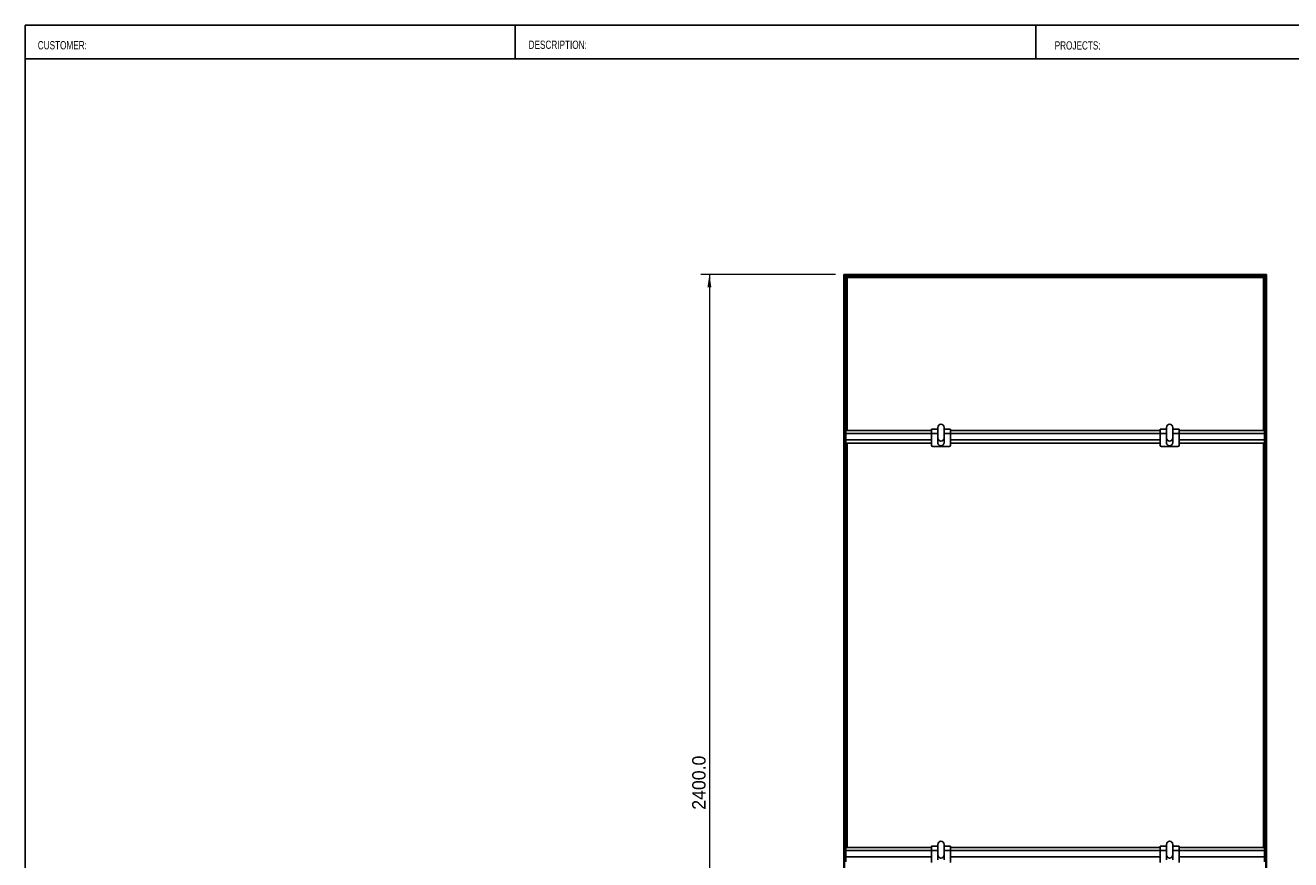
# Model space of a CAD drawing. Header units: millimetres. Extents: x 130 to 5859, y 139 to 4070.
# Tile 2 of 3: x 130 to 3141, y 2086 to 4070. Entities that reach past the tile are written whole.
import ezdxf

# ---------------------------------------------------------------- set-up
doc = ezdxf.new("R2010")
doc.units = ezdxf.units.MM
doc.header["$LTSCALE"] = 20
doc.layers.add('1轮廓实线层', color=7, linetype='Continuous')
doc.styles.add('SLDTEXTSTYLE1', font='Arial Narrow', dxfattribs={"width": 0.87})
doc.styles.add('SLDTEXTSTYLE2', font='ARIAL.TTF', dxfattribs={"width": 0.948})
doc.styles.add('SLDTEXTSTYLE3', font='ARIALBD.TTF', dxfattribs={"width": 0.948})
doc.dimstyles.new('SLDDIMSTYLE0', dxfattribs={"dimtxt": 30.819824, "dimasz": 30.819824, "dimexe": 0, "dimexo": 0.0625, "dimgap": 7.704956, "dimtad": 1, "dimdec": 1, "dimrnd": 1e-09, "dimzin": 4, "dimdsep": 46, "dimtxsty": 'SLDTEXTSTYLE3', "dimsah": 1, "dimcen": 0.09, "dimadec": 0, "dimazin": 1, "dimtfac": 1, "dimtdec": 1, "dimtofl": 0, "dimtmove": 0, "dimatfit": 3, "dimfxl": 1, "dimfrac": 2, "dimtolj": 1, "dimtzin": 12, "dimarcsym": 0})

# ---------------------------------------------------------------- blocks, each defined once
blk = doc.blocks.new('_D')
at = {"color": 7, "linetype": 'Continuous', "lineweight": 18}
for p, q in [((2058.1, 3477.4), (1738.1, 3477.4)), ((1758.1, 3477.4), (1758.1, 1077.4)), ((2058.1, 1077.4), (1738.1, 1077.4))]:
    blk.add_line(p, q, dxfattribs=at)
for points in [[(1758.1, 3477.4), (1753.4, 3446.6), (1762.9, 3446.6)], [(1758.1, 1077.4), (1762.9, 1108.2), (1753.4, 1108.2)]]:
    blk.add_solid(points, dxfattribs=at)
at = {"color": 7, "linetype": 'Continuous', "lineweight": 18, "insert": (1717.2, 2204.4), "char_height": 31.75, "attachment_point": 1, "rotation": 90, "style": 'SLDTEXTSTYLE2'}
blk.add_mtext('2400.0', dxfattribs=at)

msp = doc.modelspace()

# ---------------------------------------------------------------- linework, layer by layer
at = {"color": 7, "linetype": 'Continuous', "lineweight": 25}
for p, q in [((5806.63, 4070), (130.48, 4070)), ((130.48, 140), (130.48, 4070)), ((1296.01, 3990), (1296.01, 4070)), ((2534.93, 3990), (2534.93, 4070)), ((130.48, 3990), (5806.63, 3990))]:
    msp.add_line(p, q, dxfattribs=at)
at = {"layer": '1轮廓实线层'}
for p, q in [((3083.88, 3477.41), (2078.14, 3477.41)), ((2078.14, 3477.41), (2078.14, 1077.41)), ((3083.53, 3477.06), (2078.49, 3477.06)), ((2079.29, 3476.26), (2078.49, 3477.06)), ((2078.49, 1077.76), (2078.49, 3477.06)), ((2078.49, 3477.06), (2079.29, 3476.26)), ((3082.73, 3476.26), (2079.29, 3476.26)), ((2079.29, 3476.26), (2079.29, 1078.56)), ((3082.38, 3475.91), (2079.64, 3475.91)), ((2083.39, 3472.16), (2079.64, 3475.91)), ((2079.64, 1078.91), (2079.64, 3475.91)), ((2083.39, 3472.16), (2079.64, 3475.91)), ((2079.64, 3471.21), (2083.39, 3471.21)), ((3078.63, 3472.16), (2083.39, 3472.16)), ((2083.39, 3472.16), (2083.39, 3106.61)), ((2083.39, 3106.61), (2083.74, 3471.81)), ((3078.28, 3471.81), (2083.74, 3471.81)), ((2084.54, 3471.01), (2083.74, 3471.81)), ((2083.74, 3471.81), (2084.54, 3471.01)), ((3077.48, 3471.01), (2084.54, 3471.01)), ((2084.54, 3471.01), (2084.89, 3106.61)), ((3077.13, 3470.66), (2084.89, 3470.66)), ((2085.59, 3469.96), (2084.89, 3470.66)), ((2084.89, 3106.61), (2084.89, 3470.66)), ((2085.59, 3469.96), (2084.89, 3470.66)), ((2085.59, 3106.61), (2085.59, 3469.96)), ((3076.43, 3469.96), (2085.59, 3469.96)), ((3076.43, 3469.96), (3077.13, 3470.66)), ((3076.43, 3469.96), (3077.13, 3470.66)), ((3076.43, 3106.61), (3076.43, 3469.96)), ((3077.13, 3106.61), (3077.48, 3471.01)), ((3077.13, 3470.66), (3077.13, 3106.61)), ((3077.48, 3471.01), (3078.28, 3471.81)), ((3078.28, 3471.81), (3077.48, 3471.01)), ((3078.28, 3471.81), (3078.63, 3106.61)), ((3078.63, 3472.16), (3082.38, 3475.91)), ((3078.63, 3472.16), (3082.38, 3475.91)), ((3078.63, 3106.61), (3078.63, 3472.16)), ((3082.38, 3471.21), (3078.63, 3471.21)), ((3082.38, 3475.91), (3082.38, 1078.91)), ((3082.73, 3476.26), (3083.53, 3477.06)), ((3083.53, 3477.06), (3082.73, 3476.26)), ((3082.73, 1078.56), (3082.73, 3476.26)), ((3083.53, 3477.06), (3083.53, 1077.76)), ((3083.88, 1077.41), (3083.88, 3477.41)), ((2083.39, 3451.61), (2079.64, 3451.61)), ((2079.64, 3439.21), (2083.39, 3439.21)), ((3078.63, 3451.61), (3082.38, 3451.61)), ((3082.38, 3439.21), (3078.63, 3439.21)), ((2083.39, 3419.61), (2079.64, 3419.61)), ((2079.64, 3407.21), (2083.39, 3407.21)), ((3078.63, 3419.61), (3082.38, 3419.61)), ((3082.38, 3407.21), (3078.63, 3407.21)), ((2083.39, 3387.61), (2079.64, 3387.61)), ((2079.64, 3375.21), (2083.39, 3375.21)), ((3078.63, 3387.61), (3082.38, 3387.61)), ((3082.38, 3375.21), (3078.63, 3375.21)), ((2083.39, 3355.61), (2079.64, 3355.61)), ((2079.64, 3343.21), (2083.39, 3343.21)), ((3078.63, 3355.61), (3082.38, 3355.61)), ((3082.38, 3343.21), (3078.63, 3343.21)), ((2083.39, 3323.61), (2079.64, 3323.61)), ((3078.63, 3323.61), (3082.38, 3323.61)), ((2079.64, 3311.21), (2083.39, 3311.21)), ((2083.39, 3291.61), (2079.64, 3291.61)), ((3082.38, 3311.21), (3078.63, 3311.21)), ((3078.63, 3291.61), (3082.38, 3291.61)), ((2079.64, 3279.21), (2083.39, 3279.21)), ((2083.39, 3259.61), (2079.64, 3259.61)), ((3082.38, 3279.21), (3078.63, 3279.21)), ((3078.63, 3259.61), (3082.38, 3259.61)), ((2079.64, 3247.21), (2083.39, 3247.21)), ((2083.39, 3227.61), (2079.64, 3227.61)), ((3082.38, 3247.21), (3078.63, 3247.21)), ((3078.63, 3227.61), (3082.38, 3227.61)), ((2079.64, 3215.21), (2083.39, 3215.21)), ((2083.39, 3195.61), (2079.64, 3195.61)), ((3082.38, 3215.21), (3078.63, 3215.21)), ((3078.63, 3195.61), (3082.38, 3195.61)), ((2079.64, 3183.21), (2083.39, 3183.21)), ((2083.39, 3163.61), (2079.64, 3163.61)), ((3082.38, 3183.21), (3078.63, 3183.21)), ((3078.63, 3163.61), (3082.38, 3163.61)), ((2079.64, 3151.21), (2083.39, 3151.21)), ((2083.39, 3131.61), (2079.64, 3131.61)), ((3082.38, 3151.21), (3078.63, 3151.21)), ((3078.63, 3131.61), (3082.38, 3131.61)), ((2079.64, 3119.21), (2083.39, 3119.21)), ((2083.01, 3109.61), (2080.01, 3109.61)), ((2080.01, 3109.61), (2080.01, 3100.61)), ((2083.01, 3109.61), (2083.01, 3100.61)), ((2286.51, 3106.61), (2083.39, 3106.61)), ((2301.51, 3109.76), (2286.51, 3109.76)), ((2286.51, 3109.76), (2286.51, 3099.11)), ((2301.51, 3088.76), (2301.51, 3113.75)), ((2316.51, 3088.76), (2316.51, 3113.75)), ((2331.51, 3109.76), (2316.51, 3109.76)), ((2331.51, 3109.76), (2331.51, 3099.11)), ((2830.51, 3106.61), (2331.51, 3106.61)), ((2845.51, 3109.76), (2830.51, 3109.76)), ((2830.51, 3109.76), (2830.51, 3099.11)), ((2845.51, 3088.76), (2845.51, 3113.75)), ((2860.51, 3088.76), (2860.51, 3113.75)), ((2875.51, 3109.76), (2860.51, 3109.76)), ((2875.51, 3109.76), (2875.51, 3099.11)), ((3078.63, 3106.61), (2875.51, 3106.61)), ((3082.38, 3119.21), (3078.63, 3119.21)), ((3082.01, 3109.61), (3079.01, 3109.61)), ((3079.01, 3109.61), (3079.01, 3100.61)), ((3082.01, 3109.61), (3082.01, 3100.61)), ((2080.01, 3099.61), (2079.64, 3099.61)), ((2079.64, 3087.21), (2080.01, 3087.21)), ((2083.01, 3100.61), (2080.01, 3100.61)), ((2080.01, 3072.7), (2080.01, 3100.61)), ((2083.01, 3072.7), (2080.01, 3072.7)), ((2080.01, 3072.7), (2080.01, 3068.9)), ((2083.01, 3072.7), (2083.01, 3100.61)), ((2083.01, 3099.11), (2286.51, 3099.11)), ((2083.01, 3084.11), (2286.51, 3084.11)), ((2083.01, 3076.61), (2286.51, 3076.61)), ((2083.01, 3072.7), (2083.01, 3068.9)), ((2083.74, 3076.61), (2083.39, 2114.61)), ((2083.39, 2114.61), (2083.74, 3076.61)), ((2084.54, 2114.61), (2084.89, 3076.61)), ((2084.89, 3076.61), (2084.54, 2114.61)), ((2085.59, 2114.61), (2085.59, 3076.61)), ((2286.51, 3099.11), (2286.51, 3071.11)), ((2286.51, 3099.11), (2301.51, 3099.11)), ((2301.51, 3088.7), (2301.51, 3088.76)), ((2301.51, 3077.61), (2301.51, 3088.7)), ((2316.51, 3099.11), (2331.51, 3099.11)), ((2316.51, 3088.76), (2316.51, 3088.7)), ((2316.51, 3088.7), (2316.51, 3077.61)), ((2331.51, 3099.11), (2331.51, 3071.11)), ((2331.51, 3099.11), (2830.51, 3099.11)), ((2331.51, 3084.11), (2830.51, 3084.11)), ((2331.51, 3076.61), (2830.51, 3076.61)), ((2830.51, 3099.11), (2830.51, 3071.11)), ((2830.51, 3099.11), (2845.51, 3099.11)), ((2845.51, 3088.7), (2845.51, 3088.76)), ((2845.51, 3077.61), (2845.51, 3088.7)), ((2860.51, 3099.11), (2875.51, 3099.11)), ((2860.51, 3088.76), (2860.51, 3088.7)), ((2860.51, 3088.7), (2860.51, 3077.61)), ((2875.51, 3099.11), (2875.51, 3071.11)), ((2875.51, 3099.11), (3079.01, 3099.11)), ((2875.51, 3084.11), (3079.01, 3084.11)), ((2875.51, 3076.61), (3078.63, 3076.61)), ((3076.43, 2114.61), (3076.43, 3076.61)), ((3077.48, 3076.61), (3077.13, 2114.61)), ((3077.13, 2114.61), (3077.48, 3076.61)), ((3078.28, 2114.61), (3078.63, 3076.61)), ((3078.63, 3076.61), (3078.28, 2114.61)), ((3082.01, 3100.61), (3079.01, 3100.61)), ((3079.01, 3072.7), (3079.01, 3100.61)), ((3082.01, 3072.7), (3079.01, 3072.7)), ((3079.01, 3072.7), (3079.01, 3068.9)), ((3082.01, 3072.7), (3082.01, 3100.61)), ((3082.01, 3099.61), (3082.38, 3099.61)), ((3082.38, 3087.21), (3082.01, 3087.21)), ((3082.01, 3072.7), (3082.01, 3068.9)), ((2080.01, 3067.61), (2079.64, 3067.61)), ((2079.64, 3055.21), (2080.01, 3055.21)), ((2083.01, 3068.9), (2080.01, 3068.9)), ((2080.01, 3031.1), (2080.01, 3068.9)), ((2083.01, 3031.1), (2083.01, 3068.9)), ((2083.39, 3067.61), (2083.01, 3067.61)), ((2083.01, 3055.21), (2083.39, 3055.21)), ((2289.51, 3068.11), (2328.51, 3068.11)), ((2833.51, 3068.11), (2872.51, 3068.11)), ((3078.63, 3067.61), (3079.01, 3067.61)), ((3079.01, 3055.21), (3078.63, 3055.21)), ((3082.01, 3068.9), (3079.01, 3068.9)), ((3079.01, 3031.1), (3079.01, 3068.9)), ((3082.01, 3031.1), (3082.01, 3068.9)), ((3082.01, 3067.61), (3082.38, 3067.61)), ((3082.38, 3055.21), (3082.01, 3055.21)), ((2080.01, 3035.61), (2079.64, 3035.61)), ((2079.64, 3023.21), (2083.39, 3023.21)), ((2083.01, 3031.1), (2080.01, 3031.1)), ((2080.01, 3031.1), (2080.01, 3028.21)), ((2083.01, 3028.21), (2080.01, 3028.21)), ((2083.39, 3035.61), (2083.01, 3035.61)), ((2083.01, 3031.1), (2083.01, 3028.21)), ((3078.63, 3035.61), (3079.01, 3035.61)), ((3082.38, 3023.21), (3078.63, 3023.21)), ((3082.01, 3031.1), (3079.01, 3031.1)), ((3079.01, 3031.1), (3079.01, 3028.21)), ((3082.01, 3028.21), (3079.01, 3028.21)), ((3082.01, 3035.61), (3082.38, 3035.61)), ((3082.01, 3031.1), (3082.01, 3028.21)), ((2083.39, 3003.61), (2079.64, 3003.61)), ((2079.64, 2991.21), (2083.39, 2991.21)), ((3078.63, 3003.61), (3082.38, 3003.61)), ((3082.38, 2991.21), (3078.63, 2991.21)), ((2083.39, 2971.61), (2079.64, 2971.61)), ((2079.64, 2959.21), (2083.39, 2959.21)), ((3078.63, 2971.61), (3082.38, 2971.61)), ((3082.38, 2959.21), (3078.63, 2959.21)), ((2083.39, 2939.61), (2079.64, 2939.61)), ((2079.64, 2927.21), (2083.39, 2927.21)), ((3078.63, 2939.61), (3082.38, 2939.61)), ((3082.38, 2927.21), (3078.63, 2927.21)), ((2083.39, 2907.61), (2079.64, 2907.61)), ((2079.64, 2895.21), (2083.39, 2895.21)), ((3078.63, 2907.61), (3082.38, 2907.61)), ((3082.38, 2895.21), (3078.63, 2895.21)), ((2083.39, 2875.61), (2079.64, 2875.61)), ((2079.64, 2863.21), (2083.39, 2863.21)), ((3078.63, 2875.61), (3082.38, 2875.61)), ((3082.38, 2863.21), (3078.63, 2863.21)), ((2083.39, 2843.61), (2079.64, 2843.61)), ((2079.64, 2831.21), (2083.39, 2831.21)), ((3078.63, 2843.61), (3082.38, 2843.61)), ((3082.38, 2831.21), (3078.63, 2831.21)), ((2083.39, 2811.61), (2079.64, 2811.61)), ((3078.63, 2811.61), (3082.38, 2811.61)), ((2079.64, 2799.21), (2083.39, 2799.21)), ((2083.39, 2779.61), (2079.64, 2779.61)), ((3082.38, 2799.21), (3078.63, 2799.21)), ((3078.63, 2779.61), (3082.38, 2779.61)), ((2079.64, 2767.21), (2083.39, 2767.21)), ((2083.39, 2747.61), (2079.64, 2747.61)), ((3082.38, 2767.21), (3078.63, 2767.21)), ((3078.63, 2747.61), (3082.38, 2747.61)), ((2079.64, 2735.21), (2083.39, 2735.21)), ((2083.39, 2715.61), (2079.64, 2715.61)), ((3082.38, 2735.21), (3078.63, 2735.21)), ((3078.63, 2715.61), (3082.38, 2715.61)), ((2079.64, 2703.21), (2083.39, 2703.21)), ((2083.39, 2683.61), (2079.64, 2683.61)), ((3082.38, 2703.21), (3078.63, 2703.21)), ((3078.63, 2683.61), (3082.38, 2683.61)), ((2079.64, 2671.21), (2083.39, 2671.21)), ((2083.39, 2651.61), (2079.64, 2651.61)), ((3082.38, 2671.21), (3078.63, 2671.21)), ((3078.63, 2651.61), (3082.38, 2651.61)), ((2079.64, 2639.21), (2083.39, 2639.21)), ((2083.39, 2619.61), (2079.64, 2619.61)), ((3082.38, 2639.21), (3078.63, 2639.21)), ((3078.63, 2619.61), (3082.38, 2619.61)), ((2079.64, 2607.21), (2083.39, 2607.21)), ((3082.38, 2607.21), (3078.63, 2607.21)), ((2083.39, 2587.61), (2079.64, 2587.61)), ((2079.64, 2575.21), (2083.39, 2575.21)), ((3078.63, 2587.61), (3082.38, 2587.61)), ((3082.38, 2575.21), (3078.63, 2575.21)), ((2083.39, 2555.61), (2079.64, 2555.61)), ((2079.64, 2543.21), (2083.39, 2543.21)), ((3078.63, 2555.61), (3082.38, 2555.61)), ((3082.38, 2543.21), (3078.63, 2543.21)), ((2083.39, 2523.61), (2079.64, 2523.61)), ((2079.64, 2511.21), (2083.39, 2511.21)), ((3078.63, 2523.61), (3082.38, 2523.61)), ((3082.38, 2511.21), (3078.63, 2511.21)), ((2083.39, 2491.61), (2079.64, 2491.61)), ((2079.64, 2479.21), (2083.39, 2479.21)), ((3078.63, 2491.61), (3082.38, 2491.61)), ((3082.38, 2479.21), (3078.63, 2479.21)), ((2083.39, 2459.61), (2079.64, 2459.61)), ((2079.64, 2447.21), (2083.39, 2447.21)), ((3078.63, 2459.61), (3082.38, 2459.61)), ((3082.38, 2447.21), (3078.63, 2447.21)), ((2083.39, 2427.61), (2079.64, 2427.61)), ((2079.64, 2415.21), (2083.39, 2415.21)), ((3078.63, 2427.61), (3082.38, 2427.61)), ((3082.38, 2415.21), (3078.63, 2415.21)), ((2083.39, 2395.61), (2079.64, 2395.61)), ((2079.64, 2383.21), (2083.39, 2383.21)), ((3078.63, 2395.61), (3082.38, 2395.61)), ((3082.38, 2383.21), (3078.63, 2383.21)), ((2083.39, 2363.61), (2079.64, 2363.61)), ((2079.64, 2351.21), (2083.39, 2351.21)), ((3078.63, 2363.61), (3082.38, 2363.61)), ((3082.38, 2351.21), (3078.63, 2351.21)), ((2083.39, 2331.61), (2079.64, 2331.61)), ((2079.64, 2319.21), (2083.39, 2319.21)), ((3078.63, 2331.61), (3082.38, 2331.61)), ((3082.38, 2319.21), (3078.63, 2319.21)), ((2083.39, 2299.61), (2079.64, 2299.61)), ((3078.63, 2299.61), (3082.38, 2299.61)), ((2079.64, 2287.21), (2083.39, 2287.21)), ((2079.64, 2267.61), (2083.39, 2267.61)), ((3082.38, 2287.21), (3078.63, 2287.21)), ((3082.38, 2267.61), (3078.63, 2267.61)), ((2083.39, 2255.21), (2079.64, 2255.21)), ((2079.64, 2235.61), (2083.39, 2235.61)), ((3078.63, 2255.21), (3082.38, 2255.21)), ((3082.38, 2235.61), (3078.63, 2235.61)), ((2083.39, 2223.21), (2079.64, 2223.21)), ((2079.64, 2203.61), (2083.39, 2203.61)), ((3078.63, 2223.21), (3082.38, 2223.21)), ((3082.38, 2203.61), (3078.63, 2203.61)), ((2083.39, 2191.21), (2079.64, 2191.21)), ((2079.64, 2171.61), (2083.39, 2171.61)), ((3078.63, 2191.21), (3082.38, 2191.21)), ((3082.38, 2171.61), (3078.63, 2171.61)), ((2083.39, 2159.21), (2079.64, 2159.21)), ((2079.64, 2139.61), (2083.39, 2139.61)), ((3078.63, 2159.21), (3082.38, 2159.21)), ((3082.38, 2139.61), (3078.63, 2139.61)), ((2083.39, 2127.21), (2079.64, 2127.21)), ((2079.64, 2107.61), (2080.01, 2107.61)), ((2083.01, 2117.61), (2080.01, 2117.61)), ((2080.01, 2117.61), (2080.01, 2108.61)), ((2083.01, 2108.61), (2080.01, 2108.61)), ((2080.01, 2080.7), (2080.01, 2108.61)), ((2083.01, 2117.61), (2083.01, 2108.61)), ((2083.01, 2080.7), (2083.01, 2108.61)), ((2286.51, 2114.61), (2083.39, 2114.61)), ((2301.51, 2117.76), (2286.51, 2117.76)), ((2286.51, 2117.76), (2286.51, 2107.11)), ((2301.51, 2096.76), (2301.51, 2121.75)), ((2316.51, 2096.76), (2316.51, 2121.75)), ((2331.51, 2117.76), (2316.51, 2117.76)), ((2331.51, 2117.76), (2331.51, 2107.11)), ((2830.51, 2114.61), (2331.51, 2114.61)), ((2845.51, 2117.76), (2830.51, 2117.76)), ((2830.51, 2117.76), (2830.51, 2107.11)), ((2845.51, 2096.76), (2845.51, 2121.75)), ((2860.51, 2096.76), (2860.51, 2121.75)), ((2875.51, 2117.76), (2860.51, 2117.76)), ((2875.51, 2117.76), (2875.51, 2107.11)), ((3079.01, 2114.61), (2875.51, 2114.61)), ((3078.63, 2127.21), (3082.38, 2127.21)), ((3082.01, 2117.61), (3079.01, 2117.61)), ((3079.01, 2117.61), (3079.01, 2108.61)), ((3082.01, 2108.61), (3079.01, 2108.61)), ((3079.01, 2080.7), (3079.01, 2108.61)), ((3082.01, 2117.61), (3082.01, 2108.61)), ((3082.01, 2080.7), (3082.01, 2108.61)), ((3082.38, 2107.61), (3082.01, 2107.61)), ((2080.01, 2095.21), (2079.64, 2095.21)), ((2083.01, 2107.11), (2286.51, 2107.11)), ((2083.01, 2092.11), (2286.51, 2092.11)), ((2286.51, 2107.11), (2286.51, 2079.11)), ((2286.51, 2107.11), (2301.51, 2107.11)), ((2301.51, 2096.7), (2301.51, 2096.76)), ((2301.51, 2085.61), (2301.51, 2096.7)), ((2316.51, 2107.11), (2331.51, 2107.11)), ((2316.51, 2096.76), (2316.51, 2096.7)), ((2316.51, 2096.7), (2316.51, 2085.61)), ((2331.51, 2107.11), (2331.51, 2079.11)), ((2331.51, 2107.11), (2830.51, 2107.11)), ((2331.51, 2092.11), (2830.51, 2092.11)), ((2830.51, 2107.11), (2830.51, 2079.11)), ((2830.51, 2107.11), (2845.51, 2107.11)), ((2845.51, 2096.7), (2845.51, 2096.76)), ((2845.51, 2085.61), (2845.51, 2096.7)), ((2860.51, 2107.11), (2875.51, 2107.11)), ((2860.51, 2096.76), (2860.51, 2096.7)), ((2860.51, 2096.7), (2860.51, 2085.61)), ((2875.51, 2107.11), (2875.51, 2079.11)), ((2875.51, 2107.11), (3079.01, 2107.11)), ((2875.51, 2092.11), (3079.01, 2092.11)), ((3082.01, 2095.21), (3082.38, 2095.21))]:
    msp.add_line(p, q, dxfattribs=at)
for centre, radius, start, end in [((2309.01, 3113.75), 7.5, 0.02615, 179.97385), ((2853.01, 3113.75), 7.5, 0.02615, 179.97385), ((2289.51, 3071.11), 3, 180, 270), ((2309.01, 3088.77), 7.5, 180.02615, 359.97385), ((2309.01, 3088.7), 7.5, 180.02615, 359.97385), ((2309.01, 3088.7), 7.5, 180.02615, 359.97385), ((2328.51, 3071.11), 3, 270, 360), ((2833.51, 3071.11), 3, 180, 270), ((2853.01, 3088.77), 7.5, 180.02615, 359.97385), ((2853.01, 3088.7), 7.5, 180.02615, 359.97385), ((2853.01, 3088.7), 7.5, 180.02615, 359.97385), ((2872.51, 3071.11), 3, 270, 360), ((2309.01, 2121.75), 7.5, 0.02615, 179.97385), ((2853.01, 2121.75), 7.5, 0.02615, 179.97385), ((2309.01, 2096.77), 7.5, 180.02615, 359.97385), ((2309.01, 2096.7), 7.5, 180.02615, 359.97385), ((2309.01, 2096.7), 7.5, 180.02615, 359.97385), ((2853.01, 2096.77), 7.5, 180.02615, 359.97385), ((2853.01, 2096.7), 7.5, 180.02615, 359.97385), ((2853.01, 2096.7), 7.5, 180.02615, 359.97385)]:
    msp.add_arc(centre, radius, start, end, dxfattribs=at)
for points, knots in [([(2078.49, 3477.06), (2078.44, 3477.1), (2078.4, 3477.15), (2078.31, 3477.23), (2078.27, 3477.27), (2078.2, 3477.34), (2078.18, 3477.37), (2078.14, 3477.4), (2078.14, 3477.41), (2078.14, 3477.41)], [0, 0, 0, 0, 0.25, 0.25, 0.5, 0.5, 0.75, 0.75, 1, 1, 1, 1]), ([(2078.49, 3477.06), (2078.44, 3477.1), (2078.4, 3477.15), (2078.31, 3477.23), (2078.27, 3477.27), (2078.2, 3477.34), (2078.18, 3477.37), (2078.14, 3477.4), (2078.14, 3477.41), (2078.14, 3477.41)], [0, 0, 0, 0, 0.25, 0.25, 0.5, 0.5, 0.75, 0.75, 1, 1, 1, 1]), ([(2079.64, 3475.91), (2079.64, 3475.91), (2079.63, 3475.92), (2079.59, 3475.95), (2079.57, 3475.98), (2079.5, 3476.05), (2079.46, 3476.09), (2079.37, 3476.18), (2079.33, 3476.22), (2079.29, 3476.26)], [0, 0, 0, 0, 0.25, 0.25, 0.5, 0.5, 0.75, 0.75, 1, 1, 1, 1]), ([(2079.64, 3475.91), (2079.64, 3475.91), (2079.63, 3475.92), (2079.59, 3475.95), (2079.57, 3475.98), (2079.5, 3476.05), (2079.46, 3476.09), (2079.37, 3476.18), (2079.33, 3476.22), (2079.29, 3476.26)], [0, 0, 0, 0, 0.25, 0.25, 0.5, 0.5, 0.75, 0.75, 1, 1, 1, 1]), ([(2083.74, 3471.81), (2083.69, 3471.85), (2083.65, 3471.9), (2083.56, 3471.98), (2083.52, 3472.02), (2083.45, 3472.09), (2083.43, 3472.12), (2083.39, 3472.15), (2083.39, 3472.16), (2083.39, 3472.16)], [0, 0, 0, 0, 0.25, 0.25, 0.5, 0.5, 0.75, 0.75, 1, 1, 1, 1]), ([(2083.74, 3471.81), (2083.69, 3471.85), (2083.65, 3471.9), (2083.56, 3471.98), (2083.52, 3472.02), (2083.45, 3472.09), (2083.43, 3472.12), (2083.39, 3472.15), (2083.39, 3472.16), (2083.39, 3472.16)], [0, 0, 0, 0, 0.25, 0.25, 0.5, 0.5, 0.75, 0.75, 1, 1, 1, 1]), ([(2084.89, 3470.66), (2084.89, 3470.66), (2084.88, 3470.67), (2084.84, 3470.7), (2084.82, 3470.73), (2084.75, 3470.8), (2084.71, 3470.84), (2084.62, 3470.93), (2084.58, 3470.97), (2084.54, 3471.01)], [0, 0, 0, 0, 0.25, 0.25, 0.5, 0.5, 0.75, 0.75, 1, 1, 1, 1]), ([(2084.89, 3470.66), (2084.89, 3470.66), (2084.88, 3470.67), (2084.84, 3470.7), (2084.82, 3470.73), (2084.75, 3470.8), (2084.71, 3470.84), (2084.62, 3470.93), (2084.58, 3470.97), (2084.54, 3471.01)], [0, 0, 0, 0, 0.25, 0.25, 0.5, 0.5, 0.75, 0.75, 1, 1, 1, 1]), ([(3077.13, 3470.66), (3077.13, 3470.66), (3077.13, 3470.67), (3077.17, 3470.7), (3077.19, 3470.73), (3077.26, 3470.8), (3077.3, 3470.84), (3077.39, 3470.93), (3077.43, 3470.97), (3077.48, 3471.01)], [0, 0, 0, 0, 0.25, 0.25, 0.5, 0.5, 0.75, 0.75, 1, 1, 1, 1]), ([(3077.13, 3470.66), (3077.13, 3470.66), (3077.13, 3470.67), (3077.17, 3470.7), (3077.19, 3470.73), (3077.26, 3470.8), (3077.3, 3470.84), (3077.39, 3470.93), (3077.43, 3470.97), (3077.48, 3471.01)], [0, 0, 0, 0, 0.25, 0.25, 0.5, 0.5, 0.75, 0.75, 1, 1, 1, 1]), ([(3078.28, 3471.81), (3078.32, 3471.85), (3078.36, 3471.9), (3078.45, 3471.98), (3078.49, 3472.02), (3078.56, 3472.09), (3078.58, 3472.12), (3078.62, 3472.15), (3078.63, 3472.16), (3078.63, 3472.16)], [0, 0, 0, 0, 0.25, 0.25, 0.5, 0.5, 0.75, 0.75, 1, 1, 1, 1]), ([(3078.28, 3471.81), (3078.32, 3471.85), (3078.36, 3471.9), (3078.45, 3471.98), (3078.49, 3472.02), (3078.56, 3472.09), (3078.58, 3472.12), (3078.62, 3472.15), (3078.63, 3472.16), (3078.63, 3472.16)], [0, 0, 0, 0, 0.25, 0.25, 0.5, 0.5, 0.75, 0.75, 1, 1, 1, 1]), ([(3082.38, 3475.91), (3082.38, 3475.91), (3082.38, 3475.92), (3082.42, 3475.95), (3082.44, 3475.98), (3082.51, 3476.05), (3082.55, 3476.09), (3082.64, 3476.18), (3082.68, 3476.22), (3082.73, 3476.26)], [0, 0, 0, 0, 0.25, 0.25, 0.5, 0.5, 0.75, 0.75, 1, 1, 1, 1]), ([(3082.38, 3475.91), (3082.38, 3475.91), (3082.38, 3475.92), (3082.42, 3475.95), (3082.44, 3475.98), (3082.51, 3476.05), (3082.55, 3476.09), (3082.64, 3476.18), (3082.68, 3476.22), (3082.73, 3476.26)], [0, 0, 0, 0, 0.25, 0.25, 0.5, 0.5, 0.75, 0.75, 1, 1, 1, 1]), ([(3083.53, 3477.06), (3083.57, 3477.1), (3083.61, 3477.15), (3083.7, 3477.23), (3083.74, 3477.27), (3083.81, 3477.34), (3083.83, 3477.37), (3083.87, 3477.4), (3083.88, 3477.41), (3083.88, 3477.41)], [0, 0, 0, 0, 0.25, 0.25, 0.5, 0.5, 0.75, 0.75, 1, 1, 1, 1]), ([(3083.53, 3477.06), (3083.57, 3477.1), (3083.61, 3477.15), (3083.7, 3477.23), (3083.74, 3477.27), (3083.81, 3477.34), (3083.83, 3477.37), (3083.87, 3477.4), (3083.88, 3477.41), (3083.88, 3477.41)], [0, 0, 0, 0, 0.25, 0.25, 0.5, 0.5, 0.75, 0.75, 1, 1, 1, 1]), ([(2309.01, 3070.1), (2308.31, 3070.16), (2306.87, 3070.27), (2304.83, 3071.24), (2303.03, 3072.85), (2301.75, 3075.07), (2301.59, 3076.78), (2301.51, 3077.61)], [0, 0, 0, 0, 0.1767613, 0.3670593, 0.5634541, 0.7902149, 1, 1, 1, 1]), ([(2316.51, 3077.61), (2316.45, 3076.91), (2316.33, 3075.47), (2315.37, 3073.43), (2313.76, 3071.63), (2311.54, 3070.35), (2309.83, 3070.18), (2309.01, 3070.1)], [0, 0, 0, 0, 0.17686506, 0.36723941, 0.56364751, 0.79033567, 1, 1, 1, 1]), ([(2853.01, 3070.1), (2852.31, 3070.16), (2850.87, 3070.27), (2848.83, 3071.24), (2847.03, 3072.85), (2845.75, 3075.07), (2845.59, 3076.78), (2845.51, 3077.61)], [0, 0, 0, 0, 0.1767613, 0.3670593, 0.5634541, 0.7902149, 1, 1, 1, 1]), ([(2860.51, 3077.61), (2860.45, 3076.91), (2860.33, 3075.47), (2859.37, 3073.43), (2857.76, 3071.63), (2855.54, 3070.35), (2853.83, 3070.18), (2853.01, 3070.1)], [0, 0, 0, 0, 0.17686506, 0.36723941, 0.56364751, 0.79033567, 1, 1, 1, 1])]:
    msp.add_open_spline(points, degree=3, knots=knots, dxfattribs=at)

# ---------------------------------------------------------------- texts
at = {"color": 7, "linetype": 'Continuous', "lineweight": 18, "attachment_point": 1, "style": 'SLDTEXTSTYLE1'}
for s, insert, char_height in [('CUSTOMER:', (160.12, 4032.44), 19.55), ('DESCRIPTION:', (1327.95, 4033.61), 19.5505), ('PROJECTS:', (2579.58, 4032.01), 19.55)]:
    msp.add_mtext(s, dxfattribs=dict(at, insert=insert, char_height=char_height))

# ---------------------------------------------------------------- dimensions: what is measured, and where the dimension line sits
at = {"color": 7, "linetype": 'Continuous', "lineweight": 18}
dim = msp.add_linear_dim(base=(1758.14, 1077.41), p1=(2078.14, 3477.41), p2=(2078.14, 1077.41), angle=90, dimstyle='SLDDIMSTYLE0', dxfattribs=at)
dim.commit()
dim.dimension.update_dxf_attribs({"geometry": '_D', "text_midpoint": (1758.14, 2269.05), "dimtype": 160})

doc.saveas('drawing.dxf')
